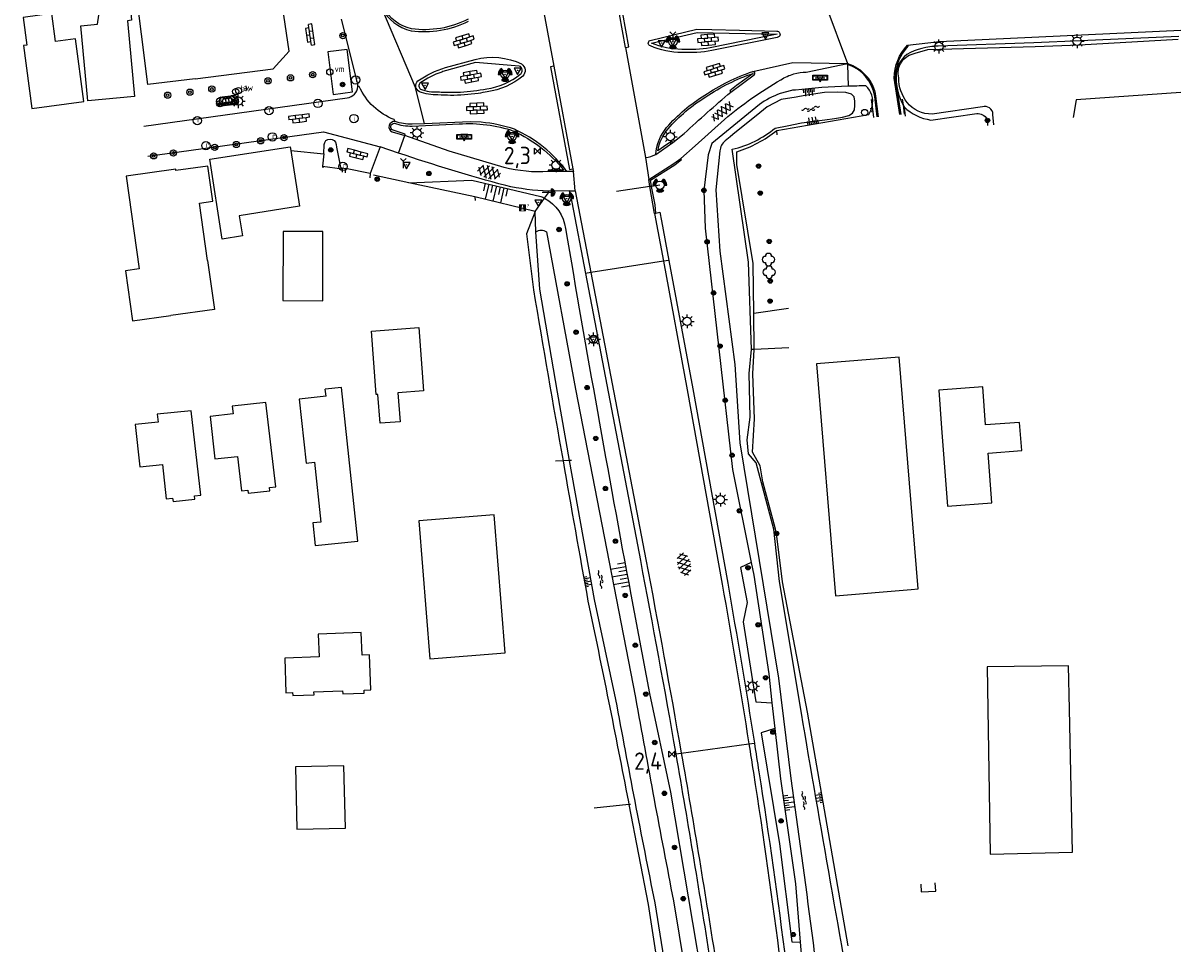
# Model space of a CAD drawing. Extents: x 121149 to 123702, y 457169 to 470031.
# Tile 58 of 87: x 122014 to 122181, y 467466 to 467599. Entities that reach past the tile are written whole.
import ezdxf

# ---------------------------------------------------------------- set-up
doc = ezdxf.new("R2010")
doc.units = 0
doc.header["$LTSCALE"] = 4
doc.layers.get('0').update_dxf_attribs({"color": 8, "linetype": 'CONTINUOUS'})
doc.layers.add('REFERENTIE', color=8, linetype='CONTINUOUS')
doc.styles.add('ISO', font='ISO')
doc.styles.get("Standard").update_dxf_attribs({"font": 'ISO'})

# ---------------------------------------------------------------- blocks, each defined once
blk = doc.blocks.new('boom')
at = {"color": 0}
for radius in [0.315, 0.225, 0.135]:
    blk.add_circle((0, 0), radius, dxfattribs=at)
blk = doc.blocks.new('lichtmast')
at = {"color": 0}
for p, q in [((-0.6, 0), (-1, 0)), ((-0.71, 0.71), (-0.42, 0.42)), ((0, 0.6), (0, 1)), ((0.42, 0.42), (0.71, 0.71)), ((0.6, 0), (1, 0)), ((-0.42, -0.42), (-0.71, -0.71)), ((0, -0.6), (0, -1)), ((0.42, -0.42), (0.71, -0.71))]:
    blk.add_line(p, q, dxfattribs=at)
blk.add_circle((0, 0), 0.6, dxfattribs=at)
blk = doc.blocks.new('klinkers6')
at = {"color": 0, "linetype": 'ByBlock', "lineweight": -2}
for p, q in [((-0.25, 1), (-0.75, 1)), ((-0.75, 1), (-0.75, 0)), ((-0.25, 0), (-0.75, 0)), ((-0.75, 0), (-0.75, -1)), ((0.25, 1.5), (-0.25, 1.5)), ((-0.25, 1.5), (-0.25, 0.5)), ((0.25, 0.5), (-0.25, 0.5)), ((-0.25, 0.5), (-0.25, -0.5)), ((0.25, 0.5), (0.25, 1.5)), ((0.75, 1), (0.25, 1)), ((0.25, -0.5), (0.25, 0.5)), ((0.75, 0), (0.75, 1)), ((-0.75, -1), (-0.25, -1)), ((-0.25, -0.5), (-0.25, 0)), ((0.25, -0.5), (-0.25, -0.5)), ((-0.25, -0.5), (-0.25, -1.5)), ((-0.25, -1.5), (0.25, -1.5)), ((0.75, 0), (0.25, 0)), ((0.25, 0), (0.25, -0.5)), ((0.25, -1.5), (0.25, -0.5)), ((0.25, -1), (0.75, -1)), ((0.75, -1), (0.75, 0))]:
    blk.add_line(p, q, dxfattribs=at)
blk = doc.blocks.new('verkeersbord-pl')
at = {"linetype": 'Continuous'}
blk.add_circle((0, 0), 0.03, dxfattribs=at)
blk = doc.blocks.new('verkeersbord')
at = {"color": 0}
for p, q in [((0.5, 0.32), (-0.5, 0.32)), ((-0.5, 0.32), (0, -0.6)), ((0, -0.6), (0.5, 0.32))]:
    blk.add_line(p, q, dxfattribs=at)
blk = doc.blocks.new('verkeerslicht')
at = {"color": 0, "linetype": 'Continuous'}
for p, q in [((-1, 0), (-0.6, 0)), ((-0.3, 0.52), (-0.5, 0.86)), ((0.3, 0.52), (0.5, 0.86)), ((0.6, 0), (1, 0)), ((-0.3, -0.52), (-0.5, -0.86)), ((0.3, -0.52), (0.5, -0.86))]:
    blk.add_line(p, q, dxfattribs=at)
at = {"color": 0}
blk.add_circle((0, 0), 0.6, dxfattribs=at)
at = {"color": 0, "linetype": 'Continuous'}
for radius, start, end in [(0.996, 119.9985, 179.9935), (0.897, 119.9989, 179.9928), (0.797, 119.9994, 179.9919), (0.697, 120, 179.9907), (0.697, 0.0093, 60), (0.797, 0.0081, 60.0006), (0.897, 0.0072, 60.0011), (0.996, 0.0065, 60.0015), (0.996, 240.0015, 299.9985), (0.897, 240.0011, 299.9989), (0.797, 240.0006, 299.9994), (0.697, 240, 300)]:
    blk.add_arc((0, 0), radius, start, end, dxfattribs=at)
blk = doc.blocks.new('wegwijzer')
at = {"color": 0}
for q in [(-0.42, 1.42), (0.42, 1.42), (0, 0)]:
    blk.add_line((0, 1), q, dxfattribs=at)
blk = doc.blocks.new('verklikker')
at = {"color": 0}
blk.add_circle((0, 0), 0.45, dxfattribs=at)
at = {"color": 0, "style": 'ISO'}
blk.add_attdef('VERKLIKKER', (0.7, 0), '', height=0.9, dxfattribs=at)
blk = doc.blocks.new('talud')
at = {"color": 0}
for p, q in [((0, 0.75), (0.5, 0.75)), ((0, 0.5), (1, 0.5)), ((0, 0.25), (0.5, 0.25)), ((0, 0), (1, 0)), ((0, -0.25), (0.5, -0.25)), ((0, -0.5), (1, -0.5)), ((0, -0.75), (0.5, -0.75))]:
    blk.add_line(p, q, dxfattribs=at)
blk = doc.blocks.new('water')
at = {"color": 0, "linetype": 'ByBlock', "lineweight": -2}
for centre, start, end in [((-0.01, 0.75), 129.7446, 230.2554), ((-0.32, 1.12), 309.7446, 50.2554), ((-0.32, 0.37), 309.7446, 50.2554), ((0.32, 0.01), 129.7446, 230.2554), ((0, 0.38), 309.7446, 50.2554), ((-0.01, -0.74), 129.7446, 230.2554), ((-0.32, -0.37), 309.7446, 50.2554), ((-0.32, -1.12), 309.7446, 50.2554), ((0, -0.37), 309.7446, 50.2554)]:
    blk.add_arc(centre, 0.244, start, end, dxfattribs=at)
blk = doc.blocks.new('plaatsnaam')
at = {"color": 0}
blk.add_line((-0.69, 0), (0.69, 0), dxfattribs=at)
for points in [[(-1.05, 0.35), (1.05, 0.35), (1.05, -0.35), (-1.05, -0.35)], [(-0.99, 0.29), (0.99, 0.29), (0.99, -0.29), (-0.99, -0.29)]]:
    blk.add_lwpolyline(points, close=True, dxfattribs=at)
blk = doc.blocks.new('asfalt4')
at = {"color": 0, "linetype": 'ByBlock', "lineweight": -2}
for p, q in [((-0.52, 1.14), (0.54, 1.69)), ((-0.43, 1.75), (0.63, 1.08)), ((-0.63, 0.38), (0.64, 1.04)), ((-0.63, 0.4), (0.66, -0.42)), ((-0.57, -0.3), (0.73, 0.38)), ((-0.53, 1.07), (0.74, 0.27)), ((-0.56, -0.38), (0.58, -1.1)), ((-0.49, -0.96), (0.67, -0.36)), ((-0.46, -1.19), (0.39, -1.73)), ((-0.34, -1.59), (0.57, -1.11))]:
    blk.add_line(p, q, dxfattribs=at)
blk = doc.blocks.new('kilometerpaal')
at = {"color": 0}
for p, q in [((-0.44, 0.44), (0.44, -0.44)), ((-0.44, -0.44), (-0.44, 0.44)), ((0.44, 0.44), (-0.44, -0.44)), ((0.44, -0.44), (0.44, 0.44))]:
    blk.add_line(p, q, dxfattribs=at)
at = {"color": 0, "style": 'ISO'}
blk.add_attdef('KILOMETERPAAL', (0.59, 0.87), '', height=2.5, dxfattribs=at)
blk = doc.blocks.new('asfalt6')
at = {"color": 0, "linetype": 'ByBlock', "lineweight": -2}
for p, q in [((-0.93, 0.18), (0.7, 1.13)), ((-0.89, -0.52), (0.89, 0.52)), ((-0.89, 0.52), (0.89, -0.52)), ((-0.76, 1.01), (0.3, 1.62)), ((-0.7, 1.13), (0.93, 0.18)), ((-0.3, 1.62), (0.76, 1.01)), ((-0.93, -0.18), (0.7, -1.13)), ((-0.76, -1.01), (0.3, -1.62)), ((-0.7, -1.13), (0.93, -0.18)), ((-0.3, -1.62), (0.76, -1.01))]:
    blk.add_line(p, q, dxfattribs=at)
blk = doc.blocks.new('struik')
at = {"color": 0, "linetype": 'Continuous'}
for centre, start, end in [((-0.44, 0), 91.0912, 268.9013), ((0, 0.44), 1.0233, 178.9632), ((0.44, 0), 271.6625, 88.3448), ((0, -0.45), 180.4729, 359.5406)]:
    blk.add_arc(centre, 0.45, start, end, dxfattribs=at)
blk = doc.blocks.new('fietsklem')
at = {"color": 0, "linetype": 'Continuous', "const_width": 0.05}
blk.add_lwpolyline([(-0.49, -0.2), (-0.21, -0.2, -2.286164), (0.22, -0.2), (0.48, -0.2)], format="xyb", dxfattribs=at)
at = {"color": 0}
blk.add_circle((0, 0), 0.675, dxfattribs=at)
blk = doc.blocks.new('paal')
at = {"color": 0}
for radius in [0.45, 0.2]:
    blk.add_circle((0, 0), radius, dxfattribs=at)
blk = doc.blocks.new('brandkraan')
at = {"color": 0}
blk.add_circle((0, 0), 0.45, dxfattribs=at)
at = {"color": 0, "style": 'ISO'}
blk.add_attdef('BRANDKRAAN', (0.7, 0), '', height=0.9, dxfattribs=at)
blk = doc.blocks.new('afsl-water')
at = {"color": 0}
blk.add_circle((0, 0), 0.45, dxfattribs=at)
at = {"color": 0, "style": 'ISO'}
blk.add_attdef('AFSL-WATER', (0.7, 0), '', height=0.9, dxfattribs=at)
blk = doc.blocks.new('kolk')
at = {"color": 0}
blk.add_circle((0, 0), 0.6, dxfattribs=at)
at = {"color": 0, "linetype": 'Continuous', "style": 'ISO'}
blk.add_attdef('KOLK', (-0.04, -0.26), '', height=0.8, dxfattribs=at)
blk = doc.blocks.new('vlaggenmast')
at = {"color": 0}
blk.add_circle((0, 0), 0.45, dxfattribs=at)
at = {"color": 0, "style": 'ISO'}
blk.add_attdef('VLAGGENMAST', (0.7, 0), '', height=0.9, dxfattribs=at)
blk = doc.blocks.new('klinkers4')
at = {"color": 0, "linetype": 'ByBlock', "lineweight": -2}
for p, q in [((0, 1.5), (-0.5, 1.5)), ((-0.5, 1.5), (-0.5, 0.5)), ((-0.5, 0.5), (-0.5, -0.5)), ((0, 0.5), (-0.5, 0.5)), ((0, 1.5), (0, 1)), ((0.5, 1), (0, 1)), ((0, 1), (0, 0.5)), ((0, 0.5), (0, 0)), ((0.5, 0), (0, 0)), ((0, 0), (0, -0.5)), ((0.5, 0), (0.5, 1)), ((0.5, -1), (0.5, 0)), ((-0.5, -0.5), (-0.5, -1.5)), ((0, -0.5), (-0.5, -0.5)), ((-0.5, -1.5), (0, -1.5)), ((0, -0.5), (0, -1)), ((0, -1), (0.5, -1)), ((0, -1), (0, -1.5))]:
    blk.add_line(p, q, dxfattribs=at)
blk = doc.blocks.new('inspectieput')
at = {"color": 0}
blk.add_circle((0, 0), 0.6, dxfattribs=at)
at = {"color": 0, "linetype": 'Continuous', "style": 'ISO'}
blk.add_attdef('I', (0, -0.39), '', height=0.8, dxfattribs=at)
blk = doc.blocks.new('drukknop')
at = {"color": 0}
blk.add_line((1.33, 0), (0, 0), dxfattribs=at)
at = {"color": 0, "linetype": 'Continuous'}
blk.add_line((1.33, -0.52), (1.33, 0.52), dxfattribs=at)
for radius in [0.521, 0.391, 0.26, 0.13]:
    blk.add_arc((1.33, 0), radius, 270, 90, dxfattribs=at)
blk = doc.blocks.new('grensmarkering')
at = {"linetype": 'ByBlock', "lineweight": -2}
h = blk.add_hatch(color=0, dxfattribs=at)
h.dxf.hatch_style = 1
h.paths.add_polyline_path([(0.5, 0.43, 0.414214), (0.43, 0.5), (-0.43, 0.5, 0.414214), (-0.5, 0.43), (-0.5, -0.43, 0.414214), (-0.43, -0.5), (0.43, -0.5, 0.414214), (0.5, -0.43)])
h.paths.add_polyline_path([(0.14, -0.24), (0.16, -0.24), (0.16, -0.27, -0.083333), (-0.16, -0.27), (-0.16, -0.24), (-0.14, -0.24), (-0.08, 0.22, -0.219912), (-0.05, 0.27, 0.457379), (-0.04, 0.32, -2.245674), (0.04, 0.32, 0.457379), (0.05, 0.27, -0.219912), (0.08, 0.22)], flags=16)
h.paths.add_polyline_path([(0.16, -0.32), (0.16, -0.41, -0.083333), (-0.16, -0.41), (-0.16, -0.32, 0.083333)], flags=16)
at = {"color": 0, "linetype": 'ByBlock', "lineweight": -2}
blk.add_attdef('GRENSMARKERING', (0.6, 0), '', height=0.5, dxfattribs=at)

msp = doc.modelspace()

# ---------------------------------------------------------------- linework, layer by layer
at = {"layer": 'REFERENTIE'}
for points in [[(122038.45, 467590.909), (122031.649, 467590.053), (122027.936, 467619.539)], [(122100.505, 467595.411), (122100.991, 467595.507), (122097.949, 467612.356), (122097.466, 467612.271)], [(122100.505, 467595.411), (122097.466, 467612.271)], [(122086.913, 467610.286), (122090.169, 467592.721)], [(122024.357, 467598.755), (122024.959, 467602.708), (122028.951, 467603.078), (122029.299, 467599.324), (122028.679, 467599.267), (122029.692, 467588.346), (122022.981, 467587.724), (122021.978, 467598.534), (122024.357, 467598.755)], [(122038.45, 467590.909), (122049.696, 467592.325), (122052.007, 467594.895), (122051.074, 467601.343)], [(122070.216, 467589.619), (122065.365, 467601.092)], [(122129.394, 467601.455), (122132.494, 467593.102)], [(122013.994, 467599.795), (122013.657, 467599.751), (122014.186, 467595.752), (122013.686, 467595.686), (122014.886, 467586.61), (122022.404, 467587.603), (122021.208, 467596.648), (122018.326, 467596.267), (122017.793, 467600.297), (122013.994, 467599.795)], [(122061.812, 467590.512), (122059.559, 467599.494)], [(122104.044, 467596.434), (122110.791, 467598.029)], [(122104.261, 467596.032), (122110.824, 467597.579)], [(122110.791, 467598.029), (122112.936, 467597.979), (122116.937, 467597.883), (122122.321, 467597.751)], [(122110.824, 467597.579), (122122.354, 467597.303), (122112.691, 467595.339)], [(122141.163, 467595.732), (122145.793, 467596.252), (122180.578, 467597.919)], [(122122.354, 467596.855), (122112.964, 467594.962)], [(122142.267, 467594.572), (122144.11, 467595.128), (122159.56, 467595.554), (122165.967, 467595.811), (122180.187, 467596.592)], [(122180.28, 467597.013), (122166.076, 467596.344), (122159.375, 467596.067), (122145.567, 467595.595)], [(122060.388, 467595.1), (122057.605, 467594.772), (122058.336, 467588.642), (122061.132, 467589.032), (122060.388, 467595.1)], [(122100.505, 467595.411), (122103.373, 467579.522)], [(122141.163, 467595.732), (122141.23, 467595.599)], [(122074.552, 467592.511), (122078.818, 467593.674)], [(122078.889, 467593.225), (122076.42, 467592.547), (122074.702, 467592.074)], [(122085.183, 467592.731), (122078.889, 467593.225)], [(122090.169, 467592.721), (122089.707, 467592.63), (122092.425, 467577.811), (122092.909, 467577.902)], [(122090.169, 467592.721), (122092.909, 467577.902)], [(122118.868, 467591.934), (122124.645, 467593.262)], [(122124.645, 467593.262), (122132.494, 467593.102)], [(122126.578, 467591.857), (122132.494, 467593.102)], [(122132.453, 467592.968), (122132.494, 467593.102)], [(122132.499, 467592.954), (122132.453, 467592.968)], [(122132.494, 467593.102), (122132.499, 467592.954)], [(122132.499, 467592.954), (122132.607, 467589.816)], [(122118.909, 467591.675), (122116.513, 467589.908), (122115.568, 467589.146), (122115.683, 467588.972)], [(122115.683, 467588.972), (122119.046, 467591.467)], [(122140.053, 467585.721), (122139.247, 467590.993)], [(122139.387, 467591.003), (122140.193, 467585.736)], [(122062.122, 467589.78), (122061.901, 467589.761)], [(122071.541, 467584.411), (122070.216, 467589.619)], [(122124.456, 467589.212), (122122.811, 467588.765)], [(122031.064, 467584.046), (122060.388, 467588.134)], [(122044.248, 467587.604), (122042.008, 467587.304)], [(122122.947, 467587.885), (122120.949, 467586.845)], [(122125.09, 467588.246), (122122.947, 467587.885)], [(122129.224, 467584.986), (122130.636, 467585.144), (122131.784, 467585.351), (122132.725, 467585.606), (122133.219, 467585.957), (122133.506, 467586.419), (122133.586, 467587.024), (122133.57, 467587.646), (122133.49, 467588.303), (122133.107, 467588.686), (122132.278, 467588.909), (122131.034, 467588.972), (122129.216, 467588.893), (122126.346, 467588.462), (122125.09, 467588.246)], [(122135.95, 467587.927), (122136.082, 467586.905)], [(122136.81, 467585.388), (122136.435, 467588.352)], [(122136.573, 467588.372), (122136.95, 467585.402)], [(122140.409, 467587.975), (122140.524, 467587.129)], [(122180.559, 467588.9), (122165.479, 467587.878), (122165.037, 467585.303)], [(122119.807, 467587.173), (122112.94, 467581.578), (122112.41, 467579.929), (122111.816, 467574.806), (122111.994, 467569.359), (122115.94, 467534.533), (122118.645, 467521.154)], [(122119.861, 467585.97), (122115.965, 467582.837)], [(122120.949, 467586.845), (122119.861, 467585.97)], [(122136.082, 467586.905), (122136.286, 467585.334)], [(122140.524, 467587.129), (122140.706, 467585.788)], [(122140.685, 467586.848), (122140.83, 467585.513)], [(122144.543, 467584.949), (122151.144, 467585.886)], [(122151.956, 467586.853), (122144.708, 467585.779)], [(122067.277, 467584.728), (122067.154, 467585.017)], [(122071.541, 467584.411), (122069.747, 467584.333)], [(122069.754, 467584.071), (122076.52, 467584.39)], [(122079.715, 467584.623), (122078.122, 467584.699), (122071.541, 467584.411)], [(122108.462, 467579.402), (122110.566, 467581.23), (122114.77, 467585.041)], [(122122.094, 467583.795), (122123.8, 467584.125), (122125.904, 467584.53), (122129.224, 467584.986)], [(122122.309, 467583.425), (122135.567, 467585.747)], [(122152.632, 467585.086), (122152.708, 467584.149)], [(122153.594, 467584.232), (122153.478, 467585.74)], [(122031.616, 467579.757), (122056.97, 467583.249), (122065.154, 467581.09)], [(122066.871, 467583.241), (122068.697, 467582.708)], [(122068.697, 467582.708), (122068.759, 467582.907), (122067.597, 467583.304), (122066.993, 467583.477)], [(122067.782, 467580.18), (122068.697, 467582.708)], [(122083.018, 467578.096), (122075.058, 467580.476), (122068.697, 467582.708)], [(122107.322, 467581.717), (122108.977, 467583.007)], [(122115.591, 467582.536), (122114.877, 467581.961)], [(122115.965, 467582.837), (122115.591, 467582.536)], [(122122.36, 467582.831), (122122.309, 467583.425)], [(122042.367, 467567.776), (122040.558, 467579.281), (122052.146, 467581.104), (122052.234, 467580.545)], [(122057.005, 467580.092), (122057.053, 467581.408)], [(122058.774, 467581.438), (122058.85, 467581.052), (122059.227, 467579.118), (122059.425, 467578.1), (122060.148, 467577.956)], [(122065.154, 467581.09), (122063.69, 467577.249)], [(122067.782, 467580.18), (122065.154, 467581.09)], [(122104.862, 467579.978), (122107.322, 467581.717)], [(122107.322, 467581.717), (122107.201, 467581.876), (122105.991, 467581.096), (122105.15, 467580.504)], [(122052.234, 467580.545), (122053.496, 467572.52), (122044.801, 467571.152), (122045.26, 467568.231), (122042.367, 467567.776)], [(122052.234, 467580.545), (122057.005, 467580.092)], [(122057.005, 467580.092), (122056.836, 467578.297)], [(122103.373, 467579.522), (122103.847, 467576.353)], [(122103.847, 467576.353), (122107.48, 467578.687), (122108.462, 467579.402)], [(122104.275, 467575.376), (122104.115, 467576.254), (122107.629, 467578.471), (122108.577, 467579.24), (122108.462, 467579.402)], [(122114.115, 467580.48), (122113.544, 467574.861), (122114.114, 467566.015), (122116.254, 467549.683), (122117.009, 467538.415), (122122.56, 467504.478), (122124.336, 467490.014)], [(122118.686, 467551.839), (122118.223, 467564.452), (122115.904, 467580.724)], [(122116.549, 467578.542), (122116.571, 467580.374)], [(122040.252, 467564.695), (122039.091, 467572.976), (122041.003, 467573.244), (122040.293, 467578.306), (122035.694, 467577.662), (122035.665, 467577.868), (122028.514, 467576.865)], [(122056.836, 467578.297), (122059.644, 467577.889), (122059.634, 467577.445)], [(122056.836, 467578.297), (122056.855, 467578.038)], [(122060.148, 467577.956), (122060.103, 467577.345)], [(122063.69, 467577.249), (122060.148, 467577.956)], [(122091.59, 467577.739), (122090.6, 467577.714), (122089.365, 467577.702), (122089.379, 467577.502)], [(122092.068, 467577.501), (122089.379, 467577.502)], [(122092.986, 467577.505), (122092.068, 467577.501)], [(122092.909, 467577.902), (122092.986, 467577.505)], [(122093.253, 467574.721), (122092.986, 467577.505)], [(122118.907, 467564.259), (122116.549, 467578.542)], [(122028.514, 467576.865), (122030.388, 467563.49), (122028.43, 467563.215), (122029.443, 467555.987), (122034.959, 467556.76)], [(122063.69, 467577.249), (122063.647, 467576.589)], [(122069.273, 467575.9), (122064.149, 467576.993)], [(122069.273, 467575.9), (122078.341, 467576.272), (122088.295, 467573.921)], [(122078.788, 467573.87), (122069.273, 467575.9)], [(122104.025, 467575.339), (122103.847, 467576.353)], [(122088.846, 467573.666), (122089.423, 467574.469)], [(122092.387, 467574.719), (122089.409, 467574.685)], [(122089.423, 467574.469), (122089.409, 467574.685)], [(122092.387, 467574.719), (122093.253, 467574.721)], [(122092.387, 467574.719), (122092.764, 467573.095), (122094.728, 467562.833)], [(122093.253, 467574.721), (122095.508, 467562.954)], [(122104.025, 467575.339), (122099.207, 467574.63)], [(122104.275, 467575.376), (122104.025, 467575.339)], [(122104.702, 467571.48), (122104.025, 467575.339)], [(122105.466, 467575.551), (122104.275, 467575.376)], [(122104.896, 467571.521), (122104.763, 467572.701), (122104.275, 467575.376)], [(122078.788, 467573.87), (122078.821, 467573.352)], [(122087.477, 467571.76), (122078.788, 467573.87)], [(122087.477, 467571.76), (122088.846, 467573.666)], [(122087.477, 467571.76), (122086.245, 467568.535)], [(122087.589, 467568.799), (122087.477, 467571.76)], [(122104.702, 467571.48), (122104.896, 467571.521)], [(122104.702, 467571.48), (122105.976, 467564.583)], [(122104.896, 467571.521), (122105.455, 467571.639), (122105.702, 467570.421), (122106.76, 467564.704)], [(122053.627, 467568.879), (122051.129, 467568.884), (122051.109, 467558.909), (122056.854, 467558.897)], [(122056.875, 467568.873), (122053.627, 467568.879)], [(122056.854, 467558.897), (122056.875, 467568.873)], [(122086.245, 467568.535), (122087.22, 467560.447)], [(122092.44, 467535.843), (122090.678, 467545.725), (122088.165, 467560.564), (122087.589, 467568.799)], [(122089.114, 467568.819), (122093.292, 467546.122), (122101.949, 467501.656)], [(122040.252, 467564.695), (122041.241, 467557.64), (122034.959, 467556.76)], [(122105.976, 467564.583), (122095.508, 467562.954)], [(122106.76, 467564.704), (122105.976, 467564.583)], [(122105.976, 467564.583), (122109.404, 467546.023), (122114.449, 467518.017)], [(122106.76, 467564.704), (122110.191, 467546.168), (122115.237, 467518.157)], [(122118.995, 467557.093), (122118.907, 467564.259)], [(122095.508, 467562.954), (122094.728, 467562.833)], [(122094.728, 467562.833), (122102.649, 467521.441)], [(122095.508, 467562.954), (122103.435, 467521.591)], [(122118.995, 467557.093), (122123.987, 467557.807)], [(122119.06, 467551.856), (122118.995, 467557.093)], [(122070.686, 467555.013), (122071.368, 467545.886), (122067.683, 467545.61), (122067.995, 467541.433), (122065.11, 467541.218), (122064.799, 467545.378), (122064.554, 467545.359), (122063.87, 467554.504), (122070.686, 467555.013)], [(122125.869, 467499.401), (122122.723, 467518.388), (122121.889, 467525.935), (122119.35, 467535.523), (122118.228, 467536.82), (122118.057, 467538.835), (122118.459, 467542.09), (122118.329, 467548.408), (122118.686, 467551.839)], [(122119.06, 467551.856), (122118.686, 467551.839)], [(122118.874, 467548.367), (122119.06, 467551.856)], [(122124.057, 467552.083), (122119.06, 467551.856)], [(122142.696, 467517.324), (122139.982, 467550.753), (122128.05, 467549.784), (122130.763, 467516.355), (122141.699, 467517.243)], [(122119.083, 467541.881), (122118.874, 467548.367)], [(122059.56, 467546.387), (122057.22, 467546.139)], [(122057.326, 467545.14), (122057.22, 467546.139)], [(122061.932, 467524.237), (122059.56, 467546.387)], [(122146.176, 467539.247), (122146.922, 467529.249), (122153.334, 467529.727), (122152.797, 467536.93), (122157.631, 467537.29), (122157.33, 467541.333), (122152.43, 467540.968), (122152.018, 467546.486), (122145.672, 467546.013), (122146.084, 467540.493)], [(122043.914, 467542.57), (122040.606, 467542.193), (122041.302, 467536.084), (122044.579, 467536.425), (122045.129, 467531.484), (122046.053, 467531.587), (122046.104, 467531.13), (122049.237, 467531.476), (122049.187, 467531.935), (122050.096, 467532.036), (122048.667, 467544.222), (122043.791, 467543.685), (122043.914, 467542.57)], [(122057.326, 467545.14), (122053.44, 467544.704)], [(122053.44, 467544.704), (122054.475, 467535.481)], [(122033.116, 467541.396), (122029.806, 467541.031), (122030.479, 467534.92), (122033.757, 467535.248), (122034.289, 467530.306), (122035.214, 467530.405), (122035.263, 467529.948), (122038.397, 467530.282), (122038.348, 467530.742), (122039.258, 467530.839), (122037.875, 467543.03), (122032.997, 467542.512), (122033.116, 467541.396)], [(122118.807, 467537.065), (122119.083, 467541.881)], [(122146.084, 467540.493), (122146.176, 467539.247)], [(122091.497, 467535.797), (122090.396, 467535.742)], [(122092.44, 467535.843), (122091.497, 467535.797)], [(122092.716, 467535.857), (122092.44, 467535.843)], [(122099.134, 467501.387), (122096.015, 467515.793), (122092.44, 467535.843)], [(122119.946, 467535.079), (122118.807, 467537.065)], [(122054.475, 467535.481), (122055.658, 467535.614)], [(122055.658, 467535.614), (122056.6, 467526.972)], [(122120.308, 467532.749), (122119.946, 467535.079)], [(122122.133, 467525.932), (122120.308, 467532.749)], [(122083.163, 467508.126), (122081.59, 467528.01), (122070.702, 467527.148), (122072.276, 467507.264), (122083.163, 467508.126)], [(122056.6, 467526.972), (122055.417, 467526.842)], [(122055.417, 467526.842), (122055.774, 467523.583)], [(122122.295, 467525.328), (122122.133, 467525.932)], [(122055.774, 467523.583), (122061.932, 467524.237)], [(122123.145, 467518.354), (122122.295, 467525.328)], [(122118.645, 467521.154), (122117.093, 467520.409), (122118.026, 467515.367), (122117.481, 467512.604), (122119.309, 467501.031), (122121.626, 467500.919)], [(122118.645, 467521.154), (122119.016, 467519.319), (122121.153, 467505.076), (122121.626, 467500.919)], [(122126.762, 467499.548), (122123.145, 467518.354)], [(122101.272, 467516.548), (122103.979, 467502.238), (122107.007, 467488.004), (122112.111, 467457.855), (122113.948, 467443.863), (122115.955, 467431.039)], [(122141.699, 467517.243), (122142.696, 467517.324)], [(122062.398, 467511.064), (122056.214, 467510.815), (122056.352, 467507.524), (122051.367, 467507.347), (122051.539, 467502.351)], [(122063.777, 467502.774), (122063.605, 467507.816), (122062.528, 467507.779), (122062.398, 467511.064)], [(122164.523, 467500), (122164.398, 467506.243), (122152.647, 467506.11), (122152.746, 467500)], [(122051.539, 467502.351), (122052.513, 467502.384), (122052.528, 467501.957), (122055.607, 467502.064), (122055.592, 467502.491), (122059.724, 467502.634), (122059.739, 467502.207), (122062.818, 467502.313), (122062.803, 467502.74), (122063.777, 467502.774)], [(122121.626, 467500.919), (122122.047, 467497.22)], [(122132.611, 467465.886), (122126.762, 467499.548)], [(122152.746, 467500), (122153.087, 467479.089), (122164.937, 467479.359)], [(122164.937, 467479.359), (122164.523, 467500)], [(122122.047, 467497.22), (122120.045, 467496.569), (122122.72, 467480.564), (122124.474, 467466.443), (122125.708, 467466.412)], [(122122.047, 467497.22), (122122.874, 467489.954), (122125.037, 467474.806), (122125.708, 467466.412)], [(122108.543, 467493.666), (122118.298, 467494.972)], [(122118.298, 467494.972), (122119.091, 467495.079)], [(122107.749, 467493.56), (122108.543, 467493.666)], [(122060.121, 467482.85), (122059.891, 467491.835), (122052.902, 467491.656), (122053.131, 467482.673), (122060.121, 467482.85)], [(122100.994, 467486.238), (122096.004, 467485.71)], [(122100.917, 467486.636), (122100.994, 467486.238)], [(122101.249, 467486.265), (122100.994, 467486.238)], [(122100.994, 467486.238), (122103.772, 467471.811)], [(122143.075, 467474.775), (122143.147, 467473.635), (122145.251, 467473.767), (122145.165, 467474.931)], [(122107.419, 467472.339), (122109.877, 467457.481), (122113.394, 467430.694), (122118.109, 467387.917)], [(122103.772, 467471.811), (122106.044, 467457.117)], [(122110.418, 467431.292), (122107.142, 467457.304), (122104.784, 467472.054)], [(122125.708, 467466.412), (122126.245, 467459.694), (122128.835, 467432.175), (122130.558, 467417.764), (122131.223, 467402.795), (122132.305, 467389.114), (122133.86, 467375.902), (122136.411, 467346.948), (122138.323, 467319.976)]]:
    msp.add_lwpolyline(points, dxfattribs=at)
for points in [[(122065.365, 467601.092, 0.2184761), (122069.583, 467597.812)], [(122069.632, 467598.085, -0.2115605), (122065.632, 467601.137)], [(122069.583, 467597.812, 0.1501887), (122077.887, 467599.217)], [(122077.808, 467599.496, -0.1532485), (122069.632, 467598.085)], [(122122.321, 467597.751, -1.0100724), (122122.354, 467596.855)], [(122104.103, 467595.624, -0.6804162), (122104.044, 467596.434)], [(122108.629, 467595.116, -0.0892956), (122104.261, 467596.032)], [(122108.634, 467594.688, -0.1019451), (122104.103, 467595.624)], [(122112.691, 467595.339, -0.0470146), (122108.629, 467595.116)], [(122112.964, 467594.962, -0.0558991), (122108.634, 467594.688)], [(122139.247, 467590.993, -0.1886145), (122141.163, 467595.732)], [(122141.23, 467595.599, 0.1864922), (122139.387, 467591.003)], [(122141.077, 467594.385, 0.2557546), (122139.535, 467591.076)], [(122139.91, 467591.024, -0.4367102), (122142.267, 467594.572)], [(122145.567, 467595.595, 0.1301015), (122141.077, 467594.385)], [(122070.586, 467590.581, -0.0872042), (122074.552, 467592.511)], [(122078.818, 467593.674, -0.1761303), (122085.523, 467593.041)], [(122085.333, 467591.548, 0.5967332), (122085.183, 467592.731)], [(122085.523, 467593.041, -0.4800943), (122085.683, 467591.279)], [(122132.494, 467593.102, -0.2893684), (122136.573, 467588.372)], [(122136.435, 467588.352, 0.2868078), (122132.499, 467592.954)], [(122074.001, 467591.869, 0.0803436), (122070.872, 467590.248)], [(122074.702, 467592.074, 0.0156085), (122074.001, 467591.869)], [(122080.491, 467589.449, 0.1393591), (122085.333, 467591.548)], [(122085.683, 467591.279, -0.1383724), (122080.576, 467589.026)], [(122111.948, 467588.514, -0.0725377), (122118.868, 467591.934)], [(122112.103, 467588.301, -0.0685266), (122118.909, 467591.675)], [(122119.046, 467591.467, 0.8353667), (122118.868, 467591.934)], [(122122.906, 467590.765, -0.0698004), (122124.793, 467591.591)], [(122124.793, 467591.591, -0.0616743), (122126.578, 467591.857)], [(122139.535, 467591.076, 0.1279729), (122140.524, 467587.129)], [(122141.099, 467587.463, -0.1664419), (122139.91, 467591.024)], [(122060.388, 467588.134, 0.3420499), (122061.901, 467589.761)], [(122061.901, 467589.761, 0.1051367), (122061.812, 467590.512)], [(122067.154, 467585.017, -0.2000034), (122062.122, 467589.78)], [(122070.792, 467589.027, -0.521288), (122070.586, 467590.581)], [(122070.872, 467590.248, 0.4449921), (122070.953, 467589.419)], [(122070.953, 467589.419, 0.1128178), (122073.504, 467589.009)], [(122076.715, 467588.979, 0.0359868), (122080.491, 467589.449)], [(122114.77, 467585.041, -0.0422802), (122122.906, 467590.765)], [(122124.999, 467589.272, 0.0038399), (122124.456, 467589.212)], [(122132.607, 467589.816, 0.0184955), (122124.999, 467589.272)], [(122135.141, 467589.872, 0.006311), (122132.607, 467589.816)], [(122136.082, 467586.905, 0.2672244), (122135.141, 467589.872)], [(122073.457, 467588.582, -0.1031335), (122070.792, 467589.027)], [(122075.272, 467588.502, -0.0176209), (122073.457, 467588.582)], [(122073.504, 467589.009, 0.0086154), (122074.314, 467588.964)], [(122074.314, 467588.964, 0.0229036), (122076.715, 467588.979)], [(122079.264, 467588.79, -0.0400884), (122075.272, 467588.502)], [(122080.576, 467589.026, -0.0135551), (122079.264, 467588.79)], [(122106.436, 467583.849, -0.0808565), (122111.948, 467588.514)], [(122106.64, 467583.688, -0.0762308), (122112.103, 467588.301)], [(122108.977, 467583.007, -0.0111312), (122115.683, 467588.972)], [(122122.811, 467588.765, 0.0739495), (122119.807, 467587.173)], [(122144.708, 467585.779, -0.2099571), (122141.099, 467587.463)], [(122135.567, 467585.747, 0.1024674), (122136.082, 467586.905)], [(122140.524, 467587.129, 0.0095727), (122140.685, 467586.848)], [(122140.685, 467586.848, 0.159958), (122144.543, 467584.949)], [(122151.144, 467585.886, -0.2849583), (122152.632, 467585.086)], [(122153.478, 467585.74, 0.5104498), (122151.956, 467586.853)], [(122067.277, 467584.728, 0.8689047), (122066.871, 467583.241)], [(122066.993, 467583.477, -0.8511818), (122067.189, 467584.478)], [(122067.189, 467584.478, 0.0908399), (122069.754, 467584.071)], [(122069.747, 467584.333, -0.0782094), (122067.277, 467584.728)], [(122076.52, 467584.39, -0.0988786), (122084.379, 467583.355)], [(122084.493, 467583.615, 0.0603288), (122079.715, 467584.623)], [(122084.379, 467583.355, -0.1151414), (122091.59, 467577.739)], [(122092.068, 467577.501, 0.128925), (122084.493, 467583.615)], [(122104.862, 467579.978, -0.1576691), (122106.436, 467583.849)], [(122105.15, 467580.504, -0.1249699), (122106.64, 467583.688)], [(122115.904, 467580.724, 0.1171444), (122122.094, 467583.795)], [(122116.571, 467580.374, 0.0908686), (122122.309, 467583.425)], [(122057.053, 467581.408, -0.9134184), (122058.774, 467581.438)], [(122114.877, 467581.961, 0.2107978), (122114.115, 467580.48)], [(122083.228, 467575.491, -0.0162466), (122067.782, 467580.18)], [(122103.373, 467579.522, 0.0899863), (122104.862, 467579.978)], [(122089.379, 467577.502, -0.0757741), (122083.018, 467578.096)], [(122089.409, 467574.685, -0.0459466), (122083.228, 467575.491)], [(122088.295, 467573.921, -0.0272634), (122088.846, 467573.666)], [(122088.846, 467573.666, -0.2453375), (122091.859, 467569.293)], [(122091.859, 467569.293, 0.0041885), (122101.272, 467516.548)], [(122087.589, 467568.799, -0.3383459), (122089.114, 467568.819)], [(122087.22, 467560.447, 0.0011831), (122091.497, 467535.797)], [(122091.497, 467535.797, 0.0009933), (122095.089, 467515.585)], [(122102.649, 467521.441, -0.0040203), (122107.749, 467493.56)], [(122103.435, 467521.591, -0.004014), (122108.543, 467493.666)], [(122114.449, 467518.017, -0.0049043), (122118.298, 467494.972)], [(122115.237, 467518.157, -0.0049325), (122119.091, 467495.079)], [(122095.089, 467515.585, -0.0042172), (122100.917, 467486.636)], [(122104.784, 467472.054, -0.0049045), (122099.134, 467501.387)], [(122101.949, 467501.656, 0.0033472), (122107.419, 467472.339)], [(122134.405, 467450.712, -0.0024645), (122125.869, 467499.401)], [(122118.298, 467494.972, -0.0009454), (122118.938, 467490.84)], [(122119.091, 467495.079, -0.0007487), (122119.728, 467490.964)], [(122107.749, 467493.56, -0.0044212), (122112.839, 467462.818)], [(122108.543, 467493.666, -0.0044238), (122113.629, 467462.942)], [(122118.938, 467490.84, -0.0078925), (122122.838, 467463.215)], [(122119.728, 467490.964, -0.0079549), (122123.632, 467463.309)], [(122124.336, 467490.014, -0.0046169), (122130.194, 467445.368)]]:
    msp.add_lwpolyline(points, format="xyb", dxfattribs=at)

# ---------------------------------------------------------------- block references
at = {"layer": 'REFERENTIE', "linetype": 'Continuous'}
for name, p, rotation in [('klinkers4', (122055.008, 467597.244), 187.935550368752), ('klinkers6', (122077.175, 467596.377), 287.5830971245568), ('klinkers6', (122112.41, 467596.509), 274.4162834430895), ('klinkers6', (122113.325, 467592.113), 286.8583987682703), ('klinkers6', (122078.213, 467591.192), 280.4893898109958), ('talud', (122126.89, 467589.428), 275.1062417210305), ('asfalt4', (122114.376, 467586.186), 308.8298249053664), ('klinkers4', (122053.47, 467585.151), 277.1818785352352), ('klinkers6', (122079.087, 467586.63), 271.8919654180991), ('water', (122127.21, 467586.516), 280.8941829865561), ('talud', (122127.594, 467584.351), 99.84862238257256), ('klinkers4', (122061.787, 467579.97), 256.0471766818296), ('asfalt6', (122080.825, 467577.417), 254.69967555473), ('asfalt6', (122108.941, 467520.896), 12.82712342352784), ('water', (122096.959, 467518.714), 10.25359801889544), ('water', (122126.287, 467486.829), 8.105793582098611)]:
    msp.add_blockref(name, p, dxfattribs=dict(at, rotation=rotation))
for name, p in [('paal', (122059.758, 467597.124)), ('wegwijzer', (122107.332, 467596.227)), ('verkeersbord', (122120.67, 467597.199)), ('verkeersbord', (122105.713, 467596.043)), ('verkeersbord-pl', (122105.713, 467596.043)), ('verkeerslicht', (122107.332, 467596.227)), ('verkeersbord', (122107.332, 467596.227)), ('verkeersbord-pl', (122107.332, 467596.227)), ('verkeersbord-pl', (122120.67, 467597.199)), ('lichtmast', (122145.696, 467595.555)), ('lichtmast', (122165.623, 467596.308)), ('paal', (122048.959, 467590.595)), ('paal', (122052.202, 467591.024)), ('paal', (122055.401, 467591.489)), ('verkeerslicht', (122083.15, 467591.528)), ('verkeersbord', (122083.15, 467591.528)), ('verkeersbord-pl', (122083.15, 467591.528)), ('verkeersbord', (122084.939, 467592.099)), ('verkeersbord-pl', (122084.939, 467592.099)), ('plaatsnaam', (122128.565, 467591.044)), ('verkeersbord', (122128.565, 467591.044)), ('verkeersbord-pl', (122128.565, 467591.044)), ('paal', (122037.696, 467588.968)), ('paal', (122040.859, 467589.414)), ('boom', (122059.715, 467590.068)), ('verkeersbord', (122071.608, 467589.942)), ('verkeersbord-pl', (122071.608, 467589.942)), ('paal', (122034.48, 467588.533)), ('fietsklem', (122042.215, 467587.594)), ('paal', (122042.008, 467587.304)), ('fietsklem', (122042.655, 467587.648)), ('fietsklem', (122043.096, 467587.709)), ('fietsklem', (122043.537, 467587.767)), ('fietsklem', (122043.969, 467587.839)), ('lichtmast', (122044.673, 467587.677)), ('paal', (122044.248, 467587.604)), ('boom', (122152.698, 467584.899)), ('paal', (122051.277, 467582.417)), ('lichtmast', (122070.447, 467583.076)), ('plaatsnaam', (122077.26, 467582.529)), ('verkeersbord', (122077.26, 467582.529)), ('verkeersbord-pl', (122077.26, 467582.529)), ('verkeerslicht', (122084.154, 467582.576)), ('verkeersbord', (122084.154, 467582.576)), ('verkeersbord-pl', (122084.154, 467582.576)), ('lichtmast', (122106.975, 467582.545)), ('paal', (122041.278, 467581)), ('paal', (122044.381, 467581.415)), ('paal', (122047.903, 467581.94)), ('boom', (122058.005, 467580.63)), ('paal', (122032.462, 467579.776)), ('paal', (122035.324, 467580.193)), ('wegwijzer', (122068.461, 467577.994)), ('lichtmast', (122090.495, 467578.447)), ('verkeersbord', (122068.941, 467578.486)), ('verkeersbord-pl', (122068.941, 467578.486)), ('boom', (122072.17, 467577.238)), ('boom', (122119.701, 467578.303)), ('boom', (122064.715, 467576.413)), ('verkeerslicht', (122105.466, 467575.551)), ('drukknop', (122088.492, 467574.482)), ('verkeerslicht', (122092.03, 467573.607)), ('boom', (122111.816, 467574.806)), ('boom', (122119.933, 467574.42)), ('verkeersbord', (122087.952, 467573.076)), ('verkeersbord-pl', (122087.952, 467573.076)), ('verkeersbord', (122092.03, 467573.607)), ('verkeersbord-pl', (122092.03, 467573.607)), ('boom', (122090.922, 467569.157)), ('boom', (122112.275, 467567.383)), ('boom', (122121.238, 467567.436)), ('struik', (122121.124, 467564.832)), ('struik', (122121.221, 467563.005)), ('boom', (122092.077, 467561.321)), ('boom', (122121.383, 467561.717)), ('boom', (122113.216, 467560.01)), ('boom', (122121.351, 467558.845)), ('lichtmast', (122109.393, 467555.91)), ('boom', (122093.383, 467554.355)), ('lichtmast', (122095.878, 467553.322)), ('verkeersbord', (122095.878, 467553.322)), ('verkeersbord-pl', (122095.878, 467553.322)), ('boom', (122114.14, 467552.353)), ('boom', (122094.973, 467546.358)), ('boom', (122114.879, 467544.53)), ('boom', (122096.215, 467539.03)), ('boom', (122115.871, 467536.605)), ('boom', (122097.604, 467531.815)), ('lichtmast', (122114.193, 467530.201)), ('boom', (122116.944, 467528.596)), ('boom', (122099.051, 467524.22)), ('boom', (122122.295, 467525.328)), ('boom', (122118.169, 467520.389)), ('boom', (122100.464, 467516.395)), ('boom', (122119.634, 467512.157)), ('boom', (122101.923, 467509.207)), ('lichtmast', (122118.828, 467503.316)), ('boom', (122120.702, 467504.522)), ('boom', (122103.437, 467502.161)), ('boom', (122121.771, 467496.679)), ('boom', (122104.727, 467495.186)), ('boom', (122106.107, 467487.852)), ('boom', (122122.94, 467483.872)), ('boom', (122107.575, 467480.059)), ('boom', (122108.834, 467472.664)), ('boom', (122124.694, 467467.49))]:
    msp.add_blockref(name, p, dxfattribs=at)
for name, p, values in [('vlaggenmast', (122057.87, 467591.867), {'VLAGGENMAST': 'vm'}), ('kolk', (122061.593, 467590.737), {'KOLK': 'r'}), ('brandkraan', (122044.296, 467589.053), {'BRANDKRAAN': 'bk'}), ('afsl-water', (122044.713, 467589.181), {'AFSL-WATER': 'aw'}), ('kolk', (122056.156, 467587.331), {'KOLK': 'r'}), ('kolk', (122049.102, 467586.294), {'KOLK': 'r'}), ('verklikker', (122134.995, 467586.037), {'VERKLIKKER': 'v'}), ('kolk', (122038.768, 467584.847), {'KOLK': 'r'}), ('inspectieput', (122061.342, 467585.161), {'I': 'i'}), ('kolk', (122049.601, 467582.516), {'KOLK': 'r'}), ('kolk', (122040.001, 467581.254), {'KOLK': 'r'}), ('kolk', (122059.76, 467578.256), {'KOLK': 'r'}), ('grensmarkering', (122085.646, 467572.295), {'GRENSMARKERING': '?'})]:
    msp.add_blockref(name, p, dxfattribs=at).add_auto_attribs(values)
ref = msp.add_blockref('kilometerpaal', (122087.813, 467580.454), dxfattribs=at)
ref.add_attrib('KILOMETERPAAL', '2,3', (122082.969, 467578.58), dxfattribs={"layer": '0', "color": 0, "height": 2.5, "style": 'ISO'})
for p, xscale, yscale, rotation in [((122081.891, 467575.434), 2.225691, 2.225691, 256.7005186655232), ((122100.747, 467519.428), 2.248411, 2.248411, 190.3253597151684), ((122094.604, 467518.326), 0.944524, 0.944524, 10.06068979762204), ((122123.376, 467486.456), 1.375189, 1.375189, 7.941552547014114), ((122128.898, 467487.256), 0.909479, 0.909479, 189.8766011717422)]:
    msp.add_blockref('talud', p, dxfattribs=dict(at, xscale=xscale, yscale=yscale, rotation=rotation))
ref = msp.add_blockref('kilometerpaal', (122107.196, 467493.486), dxfattribs=at)
ref.add_attrib('KILOMETERPAAL', '2,4', (122101.756, 467491.25), dxfattribs={"layer": '0', "color": 0, "height": 2.5, "style": 'ISO'})

doc.saveas('drawing.dxf')
